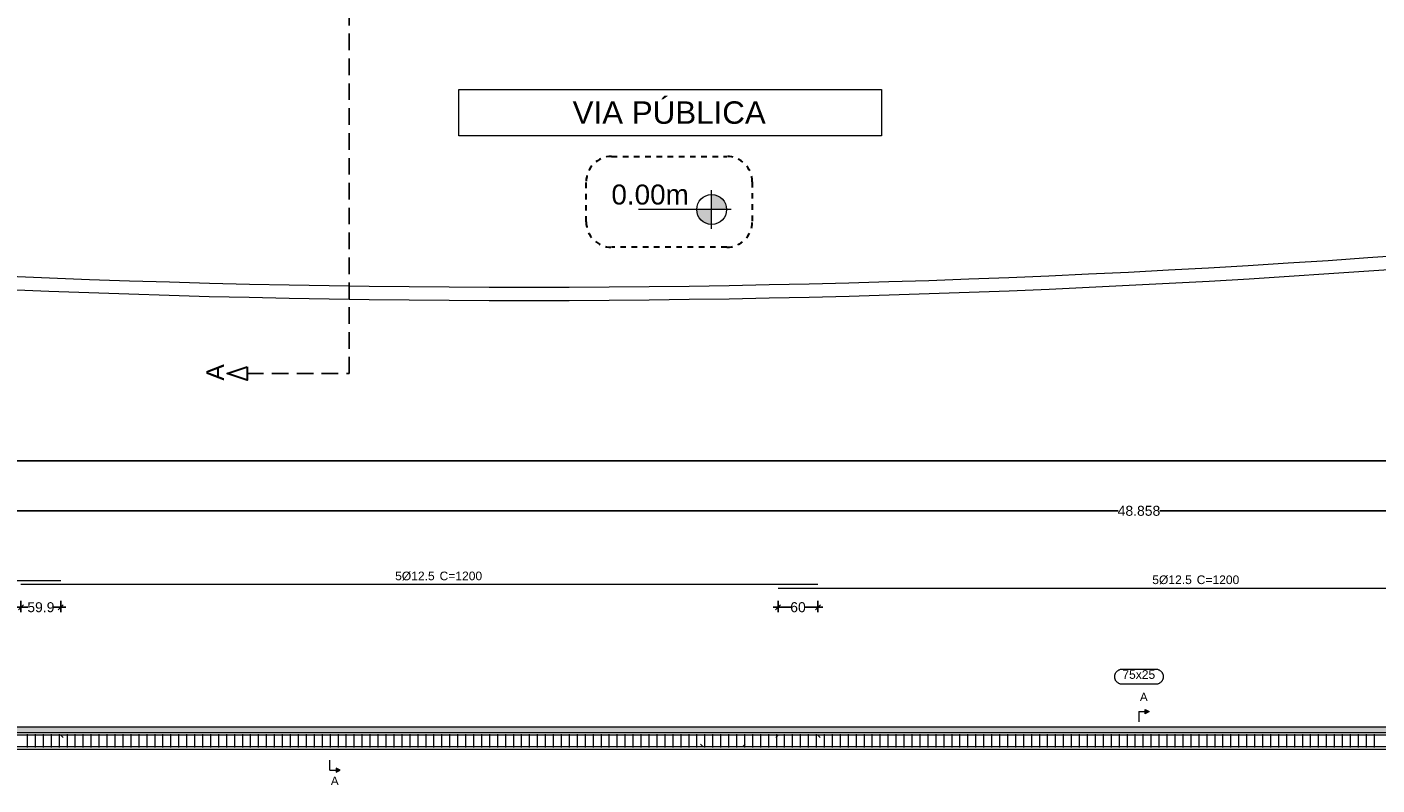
# Model space of a CAD drawing. Header units: millimetres. Extents: x 83 to 471, y -739 to 93.
# Tile 84 of 179: x 125 to 152, y -440 to -425. Entities that reach past the tile are written whole.
import ezdxf
from ezdxf.enums import TextEntityAlignment as Align

# ---------------------------------------------------------------- set-up
doc = ezdxf.new("R2010")
doc.units = ezdxf.units.MM
doc.linetypes.add('CYPE_RAYA', pattern=[0.225, 0.1125, -0.1125])
doc.linetypes.add('TRAZO_INTERIOR_VIGA', pattern=[0.375, 0.25, -0.125])
for name, color, linetype, lineweight in [('A-FLOR', 7, 'Continuous', 9), ('ARM_LONGITUDINAL_Ø12_5', 7, 'Continuous', 9), ('ARM_TRANSVERSAL_Ø6_3', 7, 'Continuous', 9), ('COTA', 7, 'Continuous', 20), ('COTAS', 250, 'Continuous', 5), ('ELE_CONT_MUROS_SOBRE_VAO', 7, 'Continuous', 0), ('ELE_CONT_VIG_CONCRETO', 7, 'Continuous', 9), ('ELE_COT_COT_ARM', 7, 'Continuous', 9), ('ELE_REF_LINHAS_MARCAS_PLANTA', 7, 'Continuous', 9), ('ELE_REF_MARCAS_PLANTA', 7, 'Continuous', 9), ('ELE_REF_REF_NOME', 7, 'Continuous', 9), ('ELE_REF_TEXTO_REF_NOME', 7, 'Continuous', 9), ('L1', 7, 'Continuous', 9), ('OT_SEC_LAJE', 7, 'Continuous', 20), ('PECA_COMPLETA', 7, 'Continuous', 0), ('POR_ARM_LONG_ARM_TEXTOS', 7, 'Continuous', 9), ('POR_ARM_LONG_TXT_COMP', 7, 'Continuous', 9), ('SAP_DIMENSION_Y_ARM', 7, 'Continuous', 0)]:
    doc.layers.add(name, color=color, linetype=linetype, lineweight=lineweight)
doc.layers.add('RAMPA', color=253, linetype='Continuous')
doc.styles.add('Arial', font='arial.ttf')
doc.dimstyles.new('cype_oblique', dxfattribs={"dimtxt": 0.2, "dimasz": 0.1, "dimexe": 0.1, "dimexo": 0.1, "dimgap": 0, "dimtad": 0, "dimdec": 0, "dimlfac": 30, "dimzin": 0, "dimdsep": 46, "dimtxsty": 'Arial', "dimblk1": 'OBLIQUE', "dimblk2": 'OBLIQUE', "dimsah": 1, "dimcen": 0.09, "dimdle": 0.1, "dimadec": 0, "dimazin": 0, "dimtfac": 1, "dimtdec": 0, "dimtofl": 0, "dimtmove": 2, "dimatfit": 3, "dimfxl": 1, "dimtolj": 1, "dimtzin": 0, "dimarcsym": 0})

# ---------------------------------------------------------------- blocks, each defined once
blk = doc.blocks.new('ililil')
at = {"layer": 'COTA', "linetype": 'ByBlock'}
h = blk.add_hatch(color=1, dxfattribs=at)
h.dxf.hatch_style = 1
h.paths.add_polyline_path([(0.1125, 0), (0, 0), (0, -0.1125, 0.414213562), (0.1125, 0)])
h.paths.add_polyline_path([(0, 0), (0, 0.1125, 0.414213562), (-0.1125, 0), (0, 0)])
at = {"layer": 'COTA', "color": 1}
for p, q in [((0, 0.14625), (0, -0.551175)), ((0.14625, 0), (-0.14625, 0))]:
    blk.add_line(p, q, dxfattribs=at)
at = {"layer": 'COTA', "color": 1, "linetype": 'ByBlock'}
blk.add_circle((0, 0), 0.1125, dxfattribs=at)
blk = doc.blocks.new('G$C64FE85D2')
at = {"layer": 'OT_SEC_LAJE', "lineweight": 30}
blk.add_lwpolyline([(-6.645, -37.849), (-6.645, -38.049), (-6.945, -37.949), (-6.645, -37.849)], close=True, dxfattribs=at)
at = {"layer": 'RAMPA', "linetype": 'TRAZO_INTERIOR_VIGA'}
blk.add_lwpolyline([(-6.645, -37.949), (-5.106, -37.949), (-5.106, -17.767), (-1.619, -17.767), (-1.619, -3.88), (-5.106, -3.88), (-5.106, 3.866), (-6.356, 3.866)], dxfattribs=at)
at = {"layer": 'OT_SEC_LAJE', "lineweight": 30, "style": 'Arial', "text_generation_flag": 2}
blk.add_text('A', height=0.267, rotation=90, dxfattribs=at).set_placement((-6.993, -37.807))
blk = doc.blocks.new('_OBLIQUE')
at = {"color": 0, "linetype": 'ByBlock', "lineweight": -2}
blk.add_line((-0.5, -0.5), (0.5, 0.5), dxfattribs=at)
blk = doc.blocks.new('*D5198')
at = {"layer": 'Defpoints', "color": 0}
for p in [(0, 4.342), (0, 4.342), (65.144, 4.342)]:
    blk.add_point(p, dxfattribs=at)
at = {"layer": 'L1', "color": 0, "lineweight": -2}
for p, q in [((-0.1, 4.342), (32.153, 4.342)), ((0, 4.342), (0, 4.342)), ((65.244, 4.342), (32.991, 4.342)), ((65.144, 4.342), (65.144, 4.342))]:
    blk.add_line(p, q, dxfattribs=at)
at = {"layer": 'L1', "color": 0, "linetype": 'ByBlock', "lineweight": -2, "xscale": 0.1, "yscale": 0.1, "zscale": 0.1, "rotation": 180}
blk.add_blockref('_OBLIQUE', (0, 4.342), dxfattribs=at)
at = {"layer": 'L1', "color": 0, "linetype": 'ByBlock', "lineweight": -2, "xscale": 0.1, "yscale": 0.1, "zscale": 0.1}
blk.add_blockref('_OBLIQUE', (65.144, 4.342), dxfattribs=at)
at = {"layer": 'L1', "color": 0, "insert": (32.572, 4.342), "char_height": 0.2, "attachment_point": 5, "style": 'Arial'}
blk.add_mtext('\\A1;48.858', dxfattribs=at)
blk = doc.blocks.new('*D5201')
at = {"layer": 'Defpoints', "color": 0}
for p in [(25.327, 2.634), (26.127, 2.634), (26.127, 2.408)]:
    blk.add_point(p, dxfattribs=at)
at = {"layer": 'ELE_COT_COT_ARM', "color": 0, "lineweight": -2}
for p, q in [((25.327, 2.534), (25.327, 2.308)), ((26.127, 2.534), (26.127, 2.308)), ((25.227, 2.408), (25.584, 2.408)), ((26.227, 2.408), (25.871, 2.408))]:
    blk.add_line(p, q, dxfattribs=at)
at = {"layer": 'ELE_COT_COT_ARM', "color": 0, "linetype": 'ByBlock', "lineweight": -2, "xscale": 0.1, "yscale": 0.1, "zscale": 0.1, "rotation": 180}
blk.add_blockref('_OBLIQUE', (25.327, 2.408), dxfattribs=at)
at = {"layer": 'ELE_COT_COT_ARM', "color": 0, "linetype": 'ByBlock', "lineweight": -2, "xscale": 0.1, "yscale": 0.1, "zscale": 0.1}
blk.add_blockref('_OBLIQUE', (26.127, 2.408), dxfattribs=at)
at = {"layer": 'ELE_COT_COT_ARM', "color": 0, "insert": (25.727, 2.408), "char_height": 0.2, "attachment_point": 5, "style": 'Arial'}
blk.add_mtext('\\A1;60', dxfattribs=at)
blk = doc.blocks.new('*D5202')
at = {"layer": 'Defpoints', "color": 0}
for p in [(10.127, 2.634), (10.926, 2.634), (10.926, 2.408)]:
    blk.add_point(p, dxfattribs=at)
at = {"layer": 'ELE_COT_COT_ARM', "color": 0, "lineweight": -2}
for p, q in [((10.127, 2.534), (10.127, 2.308)), ((10.926, 2.534), (10.926, 2.308)), ((10.027, 2.408), (10.267, 2.408)), ((11.026, 2.408), (10.787, 2.408))]:
    blk.add_line(p, q, dxfattribs=at)
at = {"layer": 'ELE_COT_COT_ARM', "color": 0, "linetype": 'ByBlock', "lineweight": -2, "xscale": 0.1, "yscale": 0.1, "zscale": 0.1, "rotation": 180}
blk.add_blockref('_OBLIQUE', (10.127, 2.408), dxfattribs=at)
at = {"layer": 'ELE_COT_COT_ARM', "color": 0, "linetype": 'ByBlock', "lineweight": -2, "xscale": 0.1, "yscale": 0.1, "zscale": 0.1}
blk.add_blockref('_OBLIQUE', (10.926, 2.408), dxfattribs=at)
at = {"layer": 'ELE_COT_COT_ARM', "color": 0, "insert": (10.527, 2.408), "char_height": 0.2, "attachment_point": 5, "style": 'Arial'}
blk.add_mtext('\\A1;59.9', dxfattribs=at)
blk = doc.blocks.new('G$C52CC084A')
at = {"layer": 'ELE_CONT_MUROS_SOBRE_VAO', "true_color": 0xdad7d3}
blk.add_hatch(color=254, dxfattribs=at).paths.add_polyline_path([(0, -0.107), (65.144, -0.107), (65.144, 0), (0, 0)])
at = {"layer": 'ELE_REF_LINHAS_MARCAS_PLANTA'}
for points in [[(32.694, 0.273), (32.694, 0.355), (32.776, 0.314)], [(16.452, -0.82), (16.452, -0.902), (16.534, -0.861)]]:
    blk.add_hatch(color=256, dxfattribs=at).paths.add_polyline_path(points)
at = {"layer": 'ARM_LONGITUDINAL_Ø12_5'}
for p, q in [((10.927, -0.161), (10.974, -0.208)), ((25.327, -0.161), (25.28, -0.208)), ((26.127, -0.161), (26.174, -0.208)), ((23.817, -0.385), (23.77, -0.338)), ((24.617, -0.385), (24.664, -0.338))]:
    blk.add_line(p, q, dxfattribs=at)
for points in [[(10.926, 2.94), (0.083, 2.94), (0.064, 2.936), (0.048, 2.925), (0.037, 2.909), (0.033, 2.89), (0.033, 2.766), (0.037, 2.747), (0.048, 2.73), (0.064, 2.72), (0.083, 2.716), (0.25, 2.716)], [(26.127, 2.863), (10.127, 2.863)], [(41.327, 2.787), (25.327, 2.787)], [(64.894, -0.385), (65.061, -0.385), (65.08, -0.382), (65.096, -0.371), (65.107, -0.354), (65.111, -0.335), (65.111, -0.211), (65.107, -0.192), (65.096, -0.176), (65.08, -0.165), (65.061, -0.161), (0.083, -0.161), (0.064, -0.165), (0.048, -0.176), (0.037, -0.192), (0.033, -0.211), (0.033, -0.335), (0.037, -0.354), (0.048, -0.371), (0.064, -0.382), (0.083, -0.385), (0.25, -0.385)], [(0.25, -0.161), (0.083, -0.161), (0.064, -0.165), (0.048, -0.176), (0.037, -0.192), (0.033, -0.211), (0.033, -0.335), (0.037, -0.354), (0.048, -0.371), (0.064, -0.382), (0.083, -0.385), (65.061, -0.385), (65.08, -0.382), (65.096, -0.371), (65.107, -0.354), (65.111, -0.335), (65.111, -0.211), (65.107, -0.192), (65.096, -0.176), (65.08, -0.165), (65.061, -0.161), (64.894, -0.161)]]:
    blk.add_lwpolyline(points, dxfattribs=at)
at = {"layer": 'ARM_TRANSVERSAL_Ø6_3'}
for p, q in [((10.252, -0.14), (10.252, -0.407)), ((10.412, -0.14), (10.412, -0.407)), ((10.572, -0.14), (10.572, -0.407)), ((10.732, -0.14), (10.732, -0.407)), ((10.892, -0.14), (10.892, -0.407)), ((11.052, -0.14), (11.052, -0.407)), ((11.212, -0.14), (11.212, -0.407)), ((11.372, -0.14), (11.372, -0.407)), ((11.532, -0.14), (11.532, -0.407)), ((11.692, -0.14), (11.692, -0.407)), ((11.852, -0.14), (11.852, -0.407)), ((12.012, -0.14), (12.012, -0.407)), ((12.172, -0.14), (12.172, -0.407)), ((12.332, -0.14), (12.332, -0.407)), ((12.492, -0.14), (12.492, -0.407)), ((12.652, -0.14), (12.652, -0.407)), ((12.812, -0.14), (12.812, -0.407)), ((12.972, -0.14), (12.972, -0.407)), ((13.132, -0.14), (13.132, -0.407)), ((13.292, -0.14), (13.292, -0.407)), ((13.452, -0.14), (13.452, -0.407)), ((13.612, -0.14), (13.612, -0.407)), ((13.772, -0.14), (13.772, -0.407)), ((13.932, -0.14), (13.932, -0.407)), ((14.092, -0.14), (14.092, -0.407)), ((14.252, -0.14), (14.252, -0.407)), ((14.412, -0.14), (14.412, -0.407)), ((14.572, -0.14), (14.572, -0.407)), ((14.732, -0.14), (14.732, -0.407)), ((14.892, -0.14), (14.892, -0.407)), ((15.052, -0.14), (15.052, -0.407)), ((15.212, -0.14), (15.212, -0.407)), ((15.372, -0.14), (15.372, -0.407)), ((15.532, -0.14), (15.532, -0.407)), ((15.692, -0.14), (15.692, -0.407)), ((15.852, -0.14), (15.852, -0.407)), ((16.012, -0.14), (16.012, -0.407)), ((16.172, -0.14), (16.172, -0.407)), ((16.332, -0.14), (16.332, -0.407)), ((16.492, -0.14), (16.492, -0.407)), ((16.652, -0.14), (16.652, -0.407)), ((16.812, -0.14), (16.812, -0.407)), ((16.972, -0.14), (16.972, -0.407)), ((17.132, -0.14), (17.132, -0.407)), ((17.292, -0.14), (17.292, -0.407)), ((17.452, -0.14), (17.452, -0.407)), ((17.612, -0.14), (17.612, -0.407)), ((17.772, -0.14), (17.772, -0.407)), ((17.932, -0.14), (17.932, -0.407)), ((18.092, -0.14), (18.092, -0.407)), ((18.252, -0.14), (18.252, -0.407)), ((18.412, -0.14), (18.412, -0.407)), ((18.572, -0.14), (18.572, -0.407)), ((18.732, -0.14), (18.732, -0.407)), ((18.892, -0.14), (18.892, -0.407)), ((19.052, -0.14), (19.052, -0.407)), ((19.212, -0.14), (19.212, -0.407)), ((19.372, -0.14), (19.372, -0.407)), ((19.532, -0.14), (19.532, -0.407)), ((19.692, -0.14), (19.692, -0.407)), ((19.852, -0.14), (19.852, -0.407)), ((20.012, -0.14), (20.012, -0.407)), ((20.172, -0.14), (20.172, -0.407)), ((20.332, -0.14), (20.332, -0.407)), ((20.492, -0.14), (20.492, -0.407)), ((20.652, -0.14), (20.652, -0.407)), ((20.812, -0.14), (20.812, -0.407)), ((20.972, -0.14), (20.972, -0.407)), ((21.132, -0.14), (21.132, -0.407)), ((21.292, -0.14), (21.292, -0.407)), ((21.452, -0.14), (21.452, -0.407)), ((21.612, -0.14), (21.612, -0.407)), ((21.772, -0.14), (21.772, -0.407)), ((21.932, -0.14), (21.932, -0.407)), ((22.092, -0.14), (22.092, -0.407)), ((22.252, -0.14), (22.252, -0.407)), ((22.412, -0.14), (22.412, -0.407)), ((22.572, -0.14), (22.572, -0.407)), ((22.732, -0.14), (22.732, -0.407)), ((22.892, -0.14), (22.892, -0.407)), ((23.052, -0.14), (23.052, -0.407)), ((23.212, -0.14), (23.212, -0.407)), ((23.372, -0.14), (23.372, -0.407)), ((23.532, -0.14), (23.532, -0.407)), ((23.692, -0.14), (23.692, -0.407)), ((23.852, -0.14), (23.852, -0.407)), ((24.012, -0.14), (24.012, -0.407)), ((24.172, -0.14), (24.172, -0.407)), ((24.332, -0.14), (24.332, -0.407)), ((24.492, -0.14), (24.492, -0.407)), ((24.652, -0.14), (24.652, -0.407)), ((24.812, -0.14), (24.812, -0.407)), ((24.972, -0.14), (24.972, -0.407)), ((25.132, -0.14), (25.132, -0.407)), ((25.292, -0.14), (25.292, -0.407)), ((25.452, -0.14), (25.452, -0.407)), ((25.612, -0.14), (25.612, -0.407)), ((25.772, -0.14), (25.772, -0.407)), ((25.932, -0.14), (25.932, -0.407)), ((26.092, -0.14), (26.092, -0.407)), ((26.252, -0.14), (26.252, -0.407)), ((26.412, -0.14), (26.412, -0.407)), ((26.572, -0.14), (26.572, -0.407)), ((26.732, -0.14), (26.732, -0.407)), ((26.892, -0.14), (26.892, -0.407)), ((27.052, -0.14), (27.052, -0.407)), ((27.212, -0.14), (27.212, -0.407)), ((27.372, -0.14), (27.372, -0.407)), ((27.532, -0.14), (27.532, -0.407)), ((27.692, -0.14), (27.692, -0.407)), ((27.852, -0.14), (27.852, -0.407)), ((28.012, -0.14), (28.012, -0.407)), ((28.172, -0.14), (28.172, -0.407)), ((28.332, -0.14), (28.332, -0.407)), ((28.492, -0.14), (28.492, -0.407)), ((28.652, -0.14), (28.652, -0.407)), ((28.812, -0.14), (28.812, -0.407)), ((28.972, -0.14), (28.972, -0.407)), ((29.132, -0.14), (29.132, -0.407)), ((29.292, -0.14), (29.292, -0.407)), ((29.452, -0.14), (29.452, -0.407)), ((29.612, -0.14), (29.612, -0.407)), ((29.772, -0.14), (29.772, -0.407)), ((29.932, -0.14), (29.932, -0.407)), ((30.092, -0.14), (30.092, -0.407)), ((30.252, -0.14), (30.252, -0.407)), ((30.412, -0.14), (30.412, -0.407)), ((30.572, -0.14), (30.572, -0.407)), ((30.732, -0.14), (30.732, -0.407)), ((30.892, -0.14), (30.892, -0.407)), ((31.052, -0.14), (31.052, -0.407)), ((31.212, -0.14), (31.212, -0.407)), ((31.372, -0.14), (31.372, -0.407)), ((31.532, -0.14), (31.532, -0.407)), ((31.692, -0.14), (31.692, -0.407)), ((31.852, -0.14), (31.852, -0.407)), ((32.012, -0.14), (32.012, -0.407)), ((32.172, -0.14), (32.172, -0.407)), ((32.332, -0.14), (32.332, -0.407)), ((32.492, -0.14), (32.492, -0.407)), ((32.652, -0.14), (32.652, -0.407)), ((32.812, -0.14), (32.812, -0.407)), ((32.972, -0.14), (32.972, -0.407)), ((33.132, -0.14), (33.132, -0.407)), ((33.292, -0.14), (33.292, -0.407)), ((33.452, -0.14), (33.452, -0.407)), ((33.612, -0.14), (33.612, -0.407)), ((33.772, -0.14), (33.772, -0.407)), ((33.932, -0.14), (33.932, -0.407)), ((34.092, -0.14), (34.092, -0.407)), ((34.252, -0.14), (34.252, -0.407)), ((34.412, -0.14), (34.412, -0.407)), ((34.572, -0.14), (34.572, -0.407)), ((34.732, -0.14), (34.732, -0.407)), ((34.892, -0.14), (34.892, -0.407)), ((35.052, -0.14), (35.052, -0.407)), ((35.212, -0.14), (35.212, -0.407)), ((35.372, -0.14), (35.372, -0.407)), ((35.532, -0.14), (35.532, -0.407)), ((35.692, -0.14), (35.692, -0.407)), ((35.852, -0.14), (35.852, -0.407)), ((36.012, -0.14), (36.012, -0.407)), ((36.172, -0.14), (36.172, -0.407)), ((36.332, -0.14), (36.332, -0.407)), ((36.492, -0.14), (36.492, -0.407)), ((36.652, -0.14), (36.652, -0.407)), ((36.812, -0.14), (36.812, -0.407)), ((36.972, -0.14), (36.972, -0.407)), ((37.132, -0.14), (37.132, -0.407)), ((37.292, -0.14), (37.292, -0.407))]:
    blk.add_line(p, q, dxfattribs=at)
at = {"layer": 'ELE_CONT_MUROS_SOBRE_VAO', "color": 254, "true_color": 0xdad7d3}
blk.add_lwpolyline([(0, -0.107), (65.144, -0.107), (65.144, 0), (0, 0)], close=True, dxfattribs=at)
at = {"layer": 'ELE_CONT_MUROS_SOBRE_VAO'}
blk.add_lwpolyline([(0, -0.107), (65.144, -0.107), (65.144, 0), (0, 0)], dxfattribs=at)
at = {"layer": 'ELE_CONT_VIG_CONCRETO'}
for p, q in [((0, -0.107), (65.144, -0.107)), ((0, -0.44), (65.144, -0.44))]:
    blk.add_line(p, q, dxfattribs=at)
at = {"layer": 'ELE_REF_LINHAS_MARCAS_PLANTA'}
for p, q in [((32.572, 0.314), (32.572, 0.11)), ((32.572, 0.314), (32.694, 0.314)), ((16.33, -0.861), (16.33, -0.657)), ((16.33, -0.861), (16.452, -0.861))]:
    blk.add_line(p, q, dxfattribs=at)
for points in [[(32.694, 0.273), (32.694, 0.355), (32.776, 0.314)], [(16.452, -0.82), (16.452, -0.902), (16.534, -0.861)]]:
    blk.add_lwpolyline(points, close=True, dxfattribs=at)
at = {"layer": 'ELE_REF_REF_NOME'}
blk.add_lwpolyline([(32.906, 1.168), (32.916, 1.168), (32.926, 1.167), (32.937, 1.165), (32.946, 1.163), (32.956, 1.16), (32.966, 1.156), (32.975, 1.152), (32.984, 1.147), (32.993, 1.141), (33.001, 1.135), (33.009, 1.129), (33.016, 1.122), (33.023, 1.114), (33.029, 1.106), (33.035, 1.098), (33.04, 1.089), (33.045, 1.08), (33.049, 1.07), (33.052, 1.061), (33.055, 1.051), (33.057, 1.041), (33.058, 1.031), (33.059, 1.02), (33.059, 1.01), (33.058, 1), (33.057, 0.99), (33.055, 0.98), (33.052, 0.97), (33.049, 0.96), (33.045, 0.951), (33.04, 0.942), (33.035, 0.933), (33.029, 0.925), (33.023, 0.917), (33.016, 0.909), (33.009, 0.902), (33.001, 0.895), (32.993, 0.889), (32.984, 0.884), (32.975, 0.879), (32.966, 0.874), (32.956, 0.871), (32.946, 0.868), (32.937, 0.865), (32.926, 0.864), (32.916, 0.863), (32.906, 0.862), (32.238, 0.862), (32.228, 0.863), (32.218, 0.864), (32.207, 0.865), (32.198, 0.868), (32.188, 0.871), (32.178, 0.874), (32.169, 0.879), (32.16, 0.884), (32.151, 0.889), (32.143, 0.895), (32.135, 0.902), (32.128, 0.909), (32.121, 0.917), (32.115, 0.925), (32.109, 0.933), (32.104, 0.942), (32.099, 0.951), (32.095, 0.96), (32.092, 0.97), (32.089, 0.98), (32.087, 0.99), (32.086, 1), (32.085, 1.01), (32.085, 1.02), (32.086, 1.031), (32.087, 1.041), (32.089, 1.051), (32.092, 1.061), (32.095, 1.07), (32.099, 1.08), (32.104, 1.089), (32.109, 1.098), (32.115, 1.106), (32.121, 1.114), (32.128, 1.122), (32.135, 1.129), (32.143, 1.135), (32.151, 1.141), (32.16, 1.147), (32.169, 1.152), (32.178, 1.156), (32.188, 1.16), (32.198, 1.163), (32.207, 1.165), (32.218, 1.167), (32.228, 1.168), (32.238, 1.168), (32.906, 1.168)], close=True, dxfattribs=at)
at = {"layer": 'ELE_REF_MARCAS_PLANTA', "style": 'Arial'}
for p in [(32.591, 0.527), (16.349, -1.157)]:
    blk.add_text('A', height=0.167, dxfattribs=at).set_placement(p)
at = {"layer": 'ELE_REF_TEXTO_REF_NOME', "style": 'Arial'}
blk.add_text('75x25', height=0.1733, dxfattribs=at).set_placement((32.238, 0.972))
at = {"layer": 'POR_ARM_LONG_ARM_TEXTOS', "style": 'Arial'}
for p in [(17.639, 2.95), (32.839, 2.873)]:
    blk.add_text('5%%c12.5', height=0.1733, dxfattribs=at).set_placement(p)
at = {"layer": 'POR_ARM_LONG_TXT_COMP', "style": 'Arial'}
for p in [(18.464, 2.95), (33.664, 2.873)]:
    blk.add_text(' C=1200', height=0.1733, dxfattribs=at).set_placement(p)
at = {"layer": 'ELE_COT_COT_ARM'}
for p1, p2, text, picture, middle in [((10.127, 2.634), (10.926, 2.634), '59.9', '*D5202', (10.527, 2.408)), ((25.327, 2.634), (26.127, 2.634), '60', '*D5201', (25.727, 2.408))]:
    dim = blk.add_aligned_dim(p1=p1, p2=p2, distance=-0.226, text=text, dimstyle='cype_oblique', dxfattribs=at)
    dim.commit()
    dim.dimension.update_dxf_attribs({"geometry": picture, "text_midpoint": middle})
at = {"layer": 'L1'}
dim = blk.add_aligned_dim(p1=(65.144, 4.342), p2=(0, 4.342), distance=0, text='48.858', dimstyle='cype_oblique', override={"dimexe": 0, "dimexo": 0}, dxfattribs=at)
dim.commit()
dim.dimension.update_dxf_attribs({"geometry": '*D5198', "text_midpoint": (32.572, 4.342)})

msp = doc.modelspace()

# ---------------------------------------------------------------- linework, layer by layer
msp.add_line((96.62457, -433.50831), (194.51797, -433.50831))
at = {"layer": 'A-FLOR'}
for radius in [242.94548, 243.21216]:
    msp.add_arc((135.08941, -187.07948), radius, 266.2375558, 278.3547637, dxfattribs=at)
at = {"layer": 'PECA_COMPLETA'}
msp.add_lwpolyline([(133.78062, -426.05993), (142.27012, -426.05993), (142.27012, -426.99122), (133.78062, -426.99122)], close=True, dxfattribs=at)
at = {"layer": 'PECA_COMPLETA', "linetype": 'CYPE_RAYA', "lineweight": 30}
msp.add_lwpolyline([(136.84944, -427.40262), (139.16307, -427.40262, -0.41421356), (139.67286, -427.91241), (139.67286, -428.71466, -0.41421356), (139.16307, -429.22445), (136.84944, -429.22445, -0.41421356), (136.33966, -428.71466), (136.33966, -427.91241, -0.41421356)], format="xyb", close=True, dxfattribs=at)

# ---------------------------------------------------------------- block references
msp.add_blockref('G$C52CC084A', (114.86513, -438.85557))
at = {"layer": 'COTAS', "xscale": 1.330508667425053, "yscale": 1.330508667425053, "zscale": 1.330508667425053}
msp.add_blockref('G$C64FE85D2', (138.37313, -381.26687), dxfattribs=at)
at = {"layer": 'COTAS', "xscale": 2.666800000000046, "yscale": 2.666800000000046, "zscale": 2.666800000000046, "rotation": 270}
msp.add_blockref('ililil', (138.85845, -428.46819), dxfattribs=at)

# ---------------------------------------------------------------- texts
at = {"layer": 'COTAS', "lineweight": 9, "style": 'Arial'}
msp.add_text('0.00m', height=0.40002, dxfattribs=at).set_placement((137.62283, -428.36753), align=Align.CENTER)
at = {"layer": 'SAP_DIMENSION_Y_ARM', "lineweight": 9, "insert": (138.00626, -426.52557), "char_height": 0.45, "width": 8.1218261, "attachment_point": 5, "style": 'Arial'}
msp.add_mtext('VIA PÚBLICA', dxfattribs=at)

doc.saveas('drawing.dxf')
